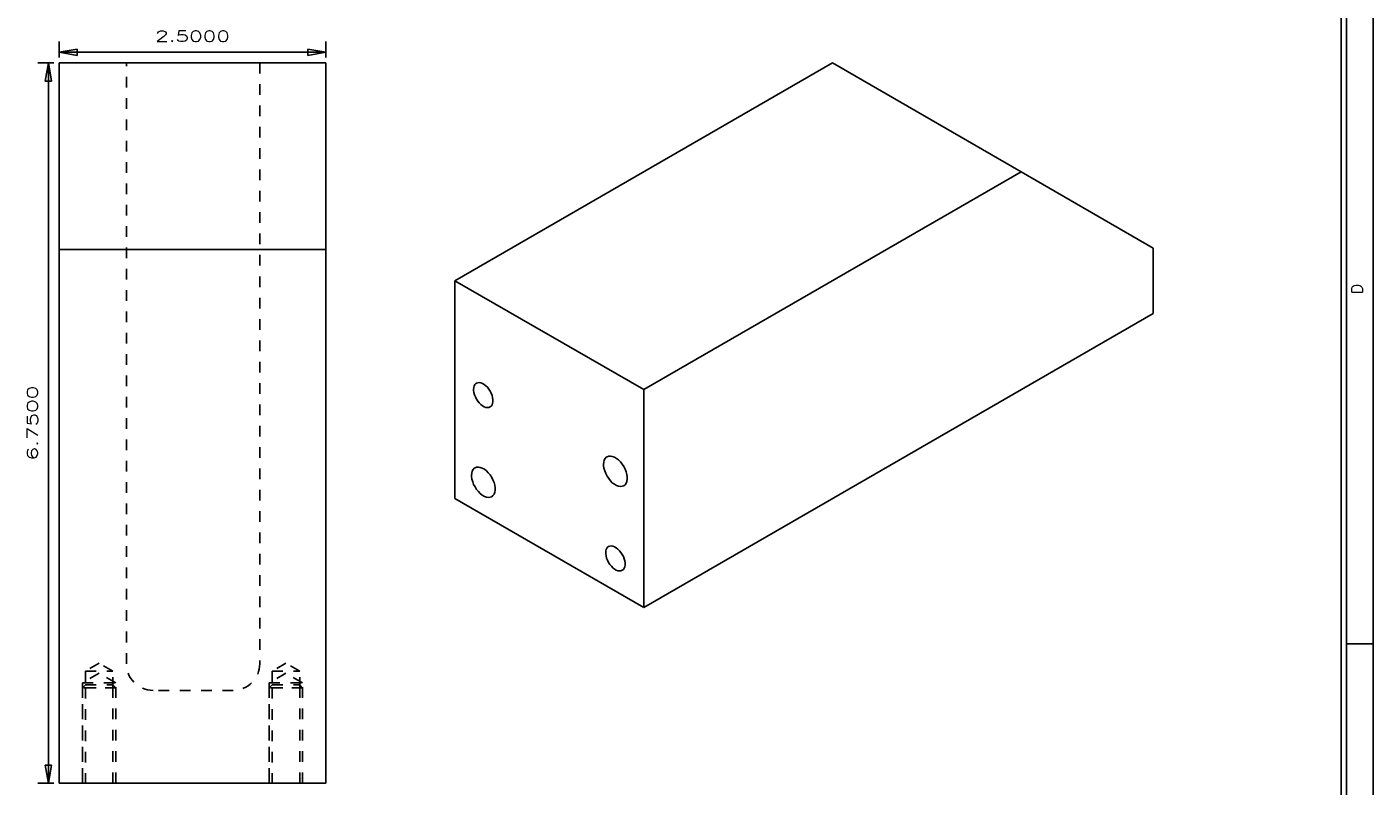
# Model space of a CAD drawing. Header units: inches. Extents: x 3 to 289, y 4 to 291.
# Tile 110 of 256: x 99.11 to 111.72, y 63.61 to 70.72. Entities that reach past the tile are written whole.
import ezdxf
from ezdxf.enums import TextEntityAlignment as Align

# ---------------------------------------------------------------- set-up
doc = ezdxf.new("R2010")
doc.units = ezdxf.units.IN
doc.header["$LTSCALE"] = 0.5
doc.header["$MEASUREMENT"] = 0
doc.linetypes.add('HIDDEN', pattern=[0.225, 0.15, -0.075])
doc.layers.add('DIE', color=7, linetype='Continuous')
doc.layers.add('PLOTVIEW1', color=7, linetype='Continuous')
doc.styles.add('VERO0-Simplex', font='simplex_.ttf')
doc.styles.add('VERO5-RomanD', font='romand__.ttf')

# ---------------------------------------------------------------- blocks, each defined once
blk = doc.blocks.new('ArrowheadClosed')
at = {"color": 0}
for p, q in [((0, 0), (-1, 0.176)), ((-1, 0.176), (-1, -0.176)), ((-1, -0.176), (0, 0))]:
    blk.add_line(p, q, dxfattribs=at)

msp = doc.modelspace()

# ---------------------------------------------------------------- linework, layer by layer
at = {"layer": 'DIE', "color": 56, "linetype": 'Continuous'}
for p, q in [((99.414, 70.435), (99.414, 70.585)), ((101.914, 70.435), (101.914, 70.585)), ((99.364, 70.385), (99.214, 70.385)), ((99.314, 63.635), (99.314, 70.385)), ((99.414, 70.485), (101.914, 70.485)), ((99.364, 63.635), (99.214, 63.635))]:
    msp.add_line(p, q, dxfattribs=at)
at = {"layer": 'DIE', "color": 9, "linetype": 'Continuous'}
for p, q in [((99.414, 70.385), (101.914, 70.385)), ((99.414, 70.385), (99.414, 68.635)), ((101.914, 68.635), (101.914, 70.385)), ((103.123, 68.344), (106.659, 70.385)), ((106.659, 70.385), (108.427, 69.364)), ((104.891, 67.323), (108.427, 69.364)), ((108.427, 69.364), (109.664, 68.65)), ((99.414, 68.635), (101.914, 68.635)), ((99.414, 63.635), (99.414, 68.635)), ((101.914, 63.635), (101.914, 68.635)), ((109.664, 68.65), (109.664, 68.038)), ((103.123, 68.344), (103.123, 66.303)), ((104.891, 67.323), (103.123, 68.344)), ((104.891, 65.282), (109.664, 68.038)), ((103.299, 67.342), (103.303, 67.357)), ((103.303, 67.357), (103.31, 67.37)), ((103.31, 67.37), (103.319, 67.38)), ((103.319, 67.38), (103.324, 67.383)), ((103.324, 67.383), (103.337, 67.388)), ((103.337, 67.388), (103.35, 67.389)), ((103.35, 67.389), (103.365, 67.387)), ((103.365, 67.387), (103.381, 67.381)), ((103.381, 67.381), (103.397, 67.372)), ((103.397, 67.372), (103.412, 67.36)), ((103.412, 67.36), (103.427, 67.345)), ((103.298, 67.325), (103.299, 67.342)), ((103.298, 67.315), (103.298, 67.325)), ((103.301, 67.296), (103.298, 67.315)), ((103.306, 67.275), (103.301, 67.296)), ((103.314, 67.255), (103.306, 67.275)), ((103.324, 67.235), (103.314, 67.255)), ((103.337, 67.216), (103.324, 67.235)), ((103.427, 67.345), (103.441, 67.328)), ((103.441, 67.328), (103.453, 67.309)), ((103.453, 67.309), (103.463, 67.289)), ((103.463, 67.289), (103.471, 67.269)), ((103.471, 67.269), (103.476, 67.249)), ((103.476, 67.249), (103.479, 67.229)), ((103.479, 67.229), (103.479, 67.211)), ((104.891, 65.282), (104.891, 67.323)), ((103.35, 67.199), (103.337, 67.216)), ((103.365, 67.184), (103.35, 67.199)), ((103.381, 67.172), (103.365, 67.184)), ((103.397, 67.163), (103.381, 67.172)), ((103.412, 67.157), (103.397, 67.163)), ((103.427, 67.155), (103.412, 67.157)), ((103.441, 67.156), (103.427, 67.155)), ((103.453, 67.161), (103.441, 67.156)), ((103.463, 67.169), (103.453, 67.161)), ((103.471, 67.18), (103.463, 67.169)), ((103.476, 67.194), (103.471, 67.18)), ((103.479, 67.211), (103.476, 67.194)), ((103.311, 66.591), (103.325, 66.597)), ((103.325, 66.597), (103.342, 66.598)), ((103.342, 66.598), (103.36, 66.595)), ((103.36, 66.595), (103.379, 66.588)), ((104.516, 66.622), (104.517, 66.643)), ((104.516, 66.61), (104.516, 66.622)), ((104.519, 66.586), (104.516, 66.61)), ((104.517, 66.643), (104.522, 66.661)), ((104.522, 66.661), (104.53, 66.677)), ((104.53, 66.677), (104.541, 66.689)), ((104.541, 66.689), (104.548, 66.693)), ((104.548, 66.693), (104.563, 66.699)), ((104.563, 66.699), (104.579, 66.7)), ((104.579, 66.7), (104.597, 66.697)), ((104.597, 66.697), (104.616, 66.69)), ((104.616, 66.69), (104.636, 66.679)), ((104.636, 66.679), (104.655, 66.664)), ((104.655, 66.664), (104.673, 66.646)), ((104.673, 66.646), (104.689, 66.626)), ((104.689, 66.626), (104.704, 66.603)), ((104.704, 66.603), (104.717, 66.579)), ((103.278, 66.519), (103.28, 66.541)), ((103.279, 66.508), (103.278, 66.519)), ((103.282, 66.484), (103.279, 66.508)), ((103.28, 66.541), (103.285, 66.559)), ((103.289, 66.46), (103.282, 66.484)), ((103.285, 66.559), (103.293, 66.575)), ((103.293, 66.575), (103.304, 66.587)), ((103.304, 66.587), (103.311, 66.591)), ((103.379, 66.588), (103.398, 66.577)), ((103.398, 66.577), (103.417, 66.562)), ((103.417, 66.562), (103.435, 66.544)), ((103.435, 66.544), (103.452, 66.524)), ((103.452, 66.524), (103.467, 66.501)), ((103.467, 66.501), (103.479, 66.477)), ((103.479, 66.477), (103.489, 66.452)), ((104.526, 66.562), (104.519, 66.586)), ((104.536, 66.537), (104.526, 66.562)), ((104.548, 66.513), (104.536, 66.537)), ((104.563, 66.49), (104.548, 66.513)), ((104.579, 66.469), (104.563, 66.49)), ((104.597, 66.451), (104.579, 66.469)), ((104.717, 66.579), (104.726, 66.554)), ((104.726, 66.554), (104.733, 66.529)), ((104.733, 66.529), (104.736, 66.505)), ((104.736, 66.483), (104.733, 66.463)), ((104.736, 66.505), (104.736, 66.483)), ((103.298, 66.435), (103.289, 66.46)), ((103.311, 66.411), (103.298, 66.435)), ((103.325, 66.388), (103.311, 66.411)), ((103.342, 66.367), (103.325, 66.388)), ((103.36, 66.349), (103.342, 66.367)), ((103.379, 66.334), (103.36, 66.349)), ((103.489, 66.344), (103.479, 66.33)), ((103.489, 66.452), (103.495, 66.427)), ((103.495, 66.361), (103.489, 66.344)), ((103.495, 66.427), (103.499, 66.403)), ((103.499, 66.381), (103.495, 66.361)), ((103.499, 66.403), (103.499, 66.381)), ((104.616, 66.436), (104.597, 66.451)), ((104.636, 66.425), (104.616, 66.436)), ((104.655, 66.418), (104.636, 66.425)), ((104.673, 66.415), (104.655, 66.418)), ((104.689, 66.417), (104.673, 66.415)), ((104.704, 66.422), (104.689, 66.417)), ((104.717, 66.432), (104.704, 66.422)), ((104.726, 66.446), (104.717, 66.432)), ((104.733, 66.463), (104.726, 66.446)), ((103.123, 66.303), (104.891, 65.282)), ((103.398, 66.323), (103.379, 66.334)), ((103.417, 66.316), (103.398, 66.323)), ((103.435, 66.313), (103.417, 66.316)), ((103.452, 66.315), (103.435, 66.313)), ((103.467, 66.32), (103.452, 66.315)), ((103.479, 66.33), (103.467, 66.32)), ((104.541, 65.826), (104.547, 65.839)), ((104.547, 65.839), (104.556, 65.849)), ((104.556, 65.849), (104.562, 65.853)), ((104.562, 65.853), (104.574, 65.857)), ((104.574, 65.857), (104.588, 65.858)), ((104.588, 65.858), (104.603, 65.856)), ((104.603, 65.856), (104.618, 65.85)), ((104.618, 65.85), (104.634, 65.841)), ((104.634, 65.841), (104.65, 65.829)), ((104.535, 65.794), (104.537, 65.811)), ((104.536, 65.784), (104.535, 65.794)), ((104.538, 65.765), (104.536, 65.784)), ((104.537, 65.811), (104.541, 65.826)), ((104.544, 65.744), (104.538, 65.765)), ((104.552, 65.724), (104.544, 65.744)), ((104.562, 65.704), (104.552, 65.724)), ((104.65, 65.829), (104.664, 65.814)), ((104.664, 65.814), (104.678, 65.797)), ((104.678, 65.797), (104.69, 65.778)), ((104.69, 65.778), (104.701, 65.758)), ((104.701, 65.758), (104.708, 65.738)), ((104.708, 65.738), (104.714, 65.718)), ((104.714, 65.718), (104.717, 65.698)), ((104.574, 65.685), (104.562, 65.704)), ((104.588, 65.668), (104.574, 65.685)), ((104.603, 65.653), (104.588, 65.668)), ((104.618, 65.641), (104.603, 65.653)), ((104.634, 65.632), (104.618, 65.641)), ((104.65, 65.626), (104.634, 65.632)), ((104.664, 65.624), (104.65, 65.626)), ((104.678, 65.625), (104.664, 65.624)), ((104.69, 65.63), (104.678, 65.625)), ((104.701, 65.638), (104.69, 65.63)), ((104.708, 65.649), (104.701, 65.638)), ((104.714, 65.663), (104.708, 65.649)), ((104.717, 65.68), (104.714, 65.663)), ((104.717, 65.698), (104.717, 65.68)), ((101.914, 63.635), (99.414, 63.635))]:
    msp.add_line(p, q, dxfattribs=at)
at = {"layer": 'DIE', "color": 254, "linetype": 'HIDDEN'}
for p, q in [((100.044, 64.755), (100.044, 70.385)), ((101.294, 70.385), (101.294, 64.755)), ((99.789, 64.759), (99.661, 64.685)), ((99.918, 64.685), (99.789, 64.759)), ((101.539, 64.759), (101.411, 64.685)), ((101.668, 64.685), (101.539, 64.759)), ((99.789, 64.665), (99.633, 64.575)), ((99.633, 64.575), (99.633, 63.635)), ((99.633, 64.575), (99.945, 64.575)), ((99.661, 64.685), (99.918, 64.685)), ((99.661, 64.685), (99.661, 64.529)), ((99.945, 64.575), (99.789, 64.665)), ((99.918, 64.529), (99.918, 64.685)), ((99.945, 63.635), (99.945, 64.575)), ((101.539, 64.665), (101.383, 64.575)), ((101.383, 64.575), (101.383, 63.635)), ((101.383, 64.575), (101.695, 64.575)), ((101.411, 64.685), (101.411, 64.529)), ((101.411, 64.685), (101.668, 64.685)), ((101.695, 64.575), (101.539, 64.665)), ((101.668, 64.529), (101.668, 64.685)), ((101.695, 63.635), (101.695, 64.575)), ((99.661, 64.556), (99.633, 64.529)), ((99.633, 63.635), (99.633, 64.529)), ((99.945, 64.529), (99.633, 64.529)), ((99.661, 64.556), (99.918, 64.556)), ((99.661, 64.529), (99.918, 64.529)), ((99.661, 64.529), (99.661, 63.635)), ((99.918, 64.556), (99.945, 64.529)), ((99.918, 63.635), (99.918, 64.529)), ((99.945, 63.635), (99.945, 64.529)), ((101.044, 64.505), (100.294, 64.505)), ((101.411, 64.556), (101.383, 64.529)), ((101.383, 63.635), (101.383, 64.529)), ((101.695, 64.529), (101.383, 64.529)), ((101.411, 64.556), (101.668, 64.556)), ((101.411, 64.529), (101.668, 64.529)), ((101.411, 64.529), (101.411, 63.635)), ((101.668, 64.556), (101.695, 64.529)), ((101.668, 63.635), (101.668, 64.529)), ((101.695, 63.635), (101.695, 64.529))]:
    msp.add_line(p, q, dxfattribs=at)
at = {"layer": 'DIE', "color": 254, "linetype": 'HIDDEN', "extrusion": (0, 0, -1)}
for centre, start, end in [((-100.294, 64.755), 270, 0), ((-101.044, 64.755), 180, 270)]:
    msp.add_arc(centre, 0.25, start, end, dxfattribs=at)
at = {"layer": 'PLOTVIEW1', "color": 97, "linetype": 'Continuous'}
for p, q in [((111.425, 53.94), (111.425, 87.94)), ((111.475, 53.94), (111.475, 87.94)), ((111.725, 53.94), (111.725, 87.94)), ((111.725, 64.94), (111.475, 64.94))]:
    msp.add_line(p, q, dxfattribs=at)

# ---------------------------------------------------------------- block references
at = {"layer": 'DIE', "color": 56, "linetype": 'Continuous', "extrusion": (0, 0, -1), "xscale": 0.170138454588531, "yscale": 0.170138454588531, "zscale": 0.170138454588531}
msp.add_blockref('ArrowheadClosed', (-99.414, 70.485), dxfattribs=at)
at = {"layer": 'DIE', "color": 56, "linetype": 'Continuous', "xscale": 0.170138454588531, "yscale": 0.170138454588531, "zscale": 0.170138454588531}
msp.add_blockref('ArrowheadClosed', (101.914, 70.485), dxfattribs=at)
at = {"layer": 'DIE', "color": 56, "linetype": 'Continuous', "xscale": 0.170138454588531, "yscale": 0.170138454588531, "zscale": 0.170138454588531, "rotation": 90}
msp.add_blockref('ArrowheadClosed', (99.314, 70.385), dxfattribs=at)
at = {"layer": 'DIE', "color": 56, "linetype": 'Continuous', "extrusion": (0, 0, -1), "xscale": 0.170138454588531, "yscale": 0.170138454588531, "zscale": 0.170138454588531, "rotation": 270}
msp.add_blockref('ArrowheadClosed', (-99.314, 63.635), dxfattribs=at)

# ---------------------------------------------------------------- texts
at = {"layer": 'DIE', "color": 230, "linetype": 'Continuous', "style": 'VERO0-Simplex', "width": 1.358929}
msp.add_text('2.5000', height=0.1, dxfattribs=at).set_placement((100.314, 70.585), (101.014, 70.585), align=Align.FIT)
msp.add_text('6.7500', height=0.1, rotation=90, dxfattribs=at).set_placement((99.214, 66.66), (99.214, 67.36), align=Align.FIT)
at = {"layer": 'PLOTVIEW1', "color": 56, "linetype": 'Continuous', "style": 'VERO5-RomanD', "width": 0.998855}
msp.add_text('D', height=0.1, rotation=90, dxfattribs=at).set_placement((111.625, 68.218), (111.625, 68.317), align=Align.FIT)

doc.saveas('drawing.dxf')
